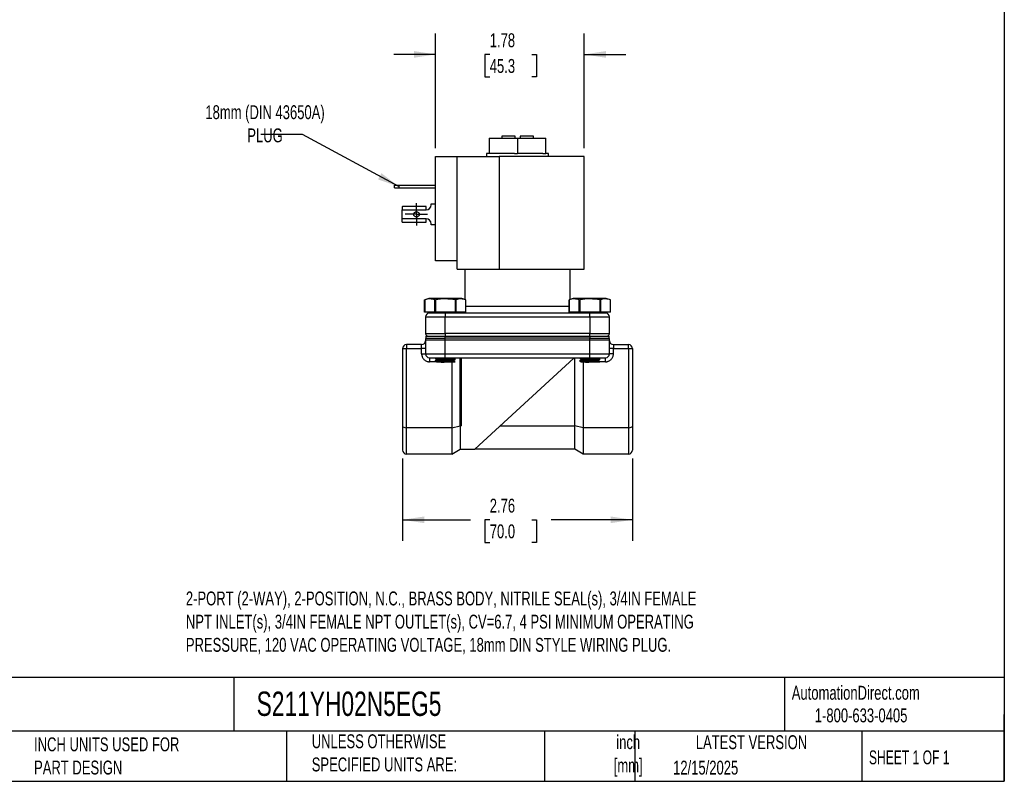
# Model space of a CAD drawing. Header units: inches. Extents: x 0.5 to 21.5, y 0.5 to 16.5.
# Tile 2 of 3: x 9.7 to 21.5, y 0.5 to 9.6. Entities that reach past the tile are written whole.
import ezdxf

# ---------------------------------------------------------------- set-up
doc = ezdxf.new("R2010")
doc.units = ezdxf.units.IN
doc.header["$LTSCALE"] = 2
doc.header["$MEASUREMENT"] = 0
doc.linetypes.add('SLD-Center', pattern=[0.75, 0.6, -0.05, 0.05, -0.05])
doc.linetypes.add('SLD-Solid', pattern=[0])
doc.layers.add('CENTER', color=40, linetype='SLD-Center')
doc.layers.add('DIMENSIONS', color=140, linetype='SLD-Solid', lineweight=25)
doc.layers.add('TEXT', color=140, linetype='SLD-Solid', lineweight=25)
doc.styles.add('SLDTEXTSTYLE0', font='TXT', dxfattribs={"width": 0.7})
doc.styles.add('SLDTEXTSTYLE1', font='TXT', dxfattribs={"width": 0.65})
doc.dimstyles.new('SLDDIMSTYLE1', dxfattribs={"dimtxt": 0.169922, "dimasz": 0.26, "dimexe": 0, "dimexo": 0.0625, "dimgap": 0.04248, "dimtad": 0, "dimtih": 1, "dimtoh": 1, "dimrnd": 1e-09, "dimzin": 12, "dimdsep": 46, "dimtxsty": 'SLDTEXTSTYLE0', "dimsah": 1, "dimcen": 0.09, "dimadec": 0, "dimazin": 3, "dimtfac": 1, "dimtofl": 0, "dimtmove": 0, "dimatfit": 3, "dimfxl": 0, "dimfrac": 2, "dimtolj": 1, "dimtzin": 12, "dimarcsym": 0})
doc.dimstyles.new('SLDDIMSTYLE3', dxfattribs={"dimtxt": 0.169922, "dimasz": 0.26, "dimexe": 0, "dimexo": 0.0625, "dimgap": 0.04248, "dimtad": 0, "dimtih": 1, "dimtoh": 1, "dimrnd": 1e-09, "dimzin": 12, "dimdsep": 46, "dimtxsty": 'SLDTEXTSTYLE0', "dimsah": 1, "dimcen": 0.09, "dimadec": 0, "dimazin": 3, "dimtfac": 1, "dimtmove": 0, "dimatfit": 0, "dimfxl": 0, "dimfrac": 2, "dimtolj": 1, "dimtzin": 12, "dimarcsym": 0})
doc.dimstyles.new('SLDDIMSTYLE4', dxfattribs={"dimtxt": 0.18, "dimasz": 0.26, "dimexe": 0, "dimexo": 0.0625, "dimgap": 0, "dimtad": 0, "dimtih": 1, "dimtoh": 1, "dimdec": 0, "dimrnd": 1e-09, "dimzin": 0, "dimdsep": 46, "dimtxsty": 'Standard', "dimsah": 1, "dimcen": 0.09, "dimadec": 0, "dimazin": 0, "dimtfac": 0.26, "dimtdec": 0, "dimtofl": 0, "dimtmove": 0, "dimatfit": 3, "dimfxl": 0, "dimfrac": 2, "dimtolj": 1, "dimtzin": 0, "dimarcsym": 0})

# ---------------------------------------------------------------- blocks, each defined once
blk = doc.blocks.new('_D_5')
at = {"layer": 'DIMENSIONS'}
for p, q in [((14.286, 4.368), (14.286, 3.383)), ((17.042, 4.368), (17.042, 3.383)), ((14.286, 3.633), (15.101, 3.633)), ((15.331, 3.633), (15.274, 3.633)), ((15.274, 3.633), (15.274, 3.363)), ((15.836, 3.633), (15.893, 3.633)), ((15.893, 3.633), (15.893, 3.363)), ((17.042, 3.633), (16.066, 3.633)), ((15.274, 3.363), (15.331, 3.363)), ((15.893, 3.363), (15.836, 3.363))]:
    blk.add_line(p, q, dxfattribs=at)
for points in [[(14.286, 3.633), (14.546, 3.593), (14.546, 3.673)], [(17.042, 3.633), (16.782, 3.673), (16.782, 3.593)]]:
    blk.add_solid(points, dxfattribs=at)
at = {"layer": 'DIMENSIONS', "char_height": 0.1667, "attachment_point": 1, "style": 'SLDTEXTSTYLE0'}
for s, insert in [('2.76', (15.331, 3.886)), ('70.0', (15.331, 3.578))]:
    blk.add_mtext(s, dxfattribs=dict(at, insert=insert))
blk = doc.blocks.new('_D_6')
at = {"layer": 'DIMENSIONS'}
for p, q in [((14.682, 8.084), (14.682, 9.459)), ((16.464, 8.084), (16.464, 9.459)), ((14.682, 9.209), (14.182, 9.209)), ((15.331, 9.209), (15.274, 9.209)), ((15.274, 9.209), (15.274, 8.939)), ((15.836, 9.209), (15.893, 9.209)), ((15.893, 9.209), (15.893, 8.939)), ((16.464, 9.209), (16.964, 9.209)), ((15.274, 8.939), (15.331, 8.939)), ((15.893, 8.939), (15.836, 8.939))]:
    blk.add_line(p, q, dxfattribs=at)
for points in [[(14.682, 9.209), (14.422, 9.249), (14.422, 9.169)], [(16.464, 9.209), (16.724, 9.169), (16.724, 9.249)]]:
    blk.add_solid(points, dxfattribs=at)
at = {"layer": 'DIMENSIONS', "char_height": 0.1667, "attachment_point": 1, "style": 'SLDTEXTSTYLE0'}
for s, insert in [('1.78', (15.331, 9.462)), ('45.3', (15.331, 9.154))]:
    blk.add_mtext(s, dxfattribs=dict(at, insert=insert))
blk = doc.blocks.new('SW_CENTERMARKSYMBOL_2')
at = {"layer": 'CENTER', "color": 0}
for p, q in [((0, 0.1), (0, 0.1335)), ((-0.1, 0), (-0.1335, 0)), ((0, 0), (-0.1, 0)), ((0, 0), (0, 0.1)), ((0, 0), (0, -0.1)), ((0, 0), (0.1, 0)), ((0.1, 0), (0.1335, 0)), ((0, -0.1), (0, -0.1335))]:
    blk.add_line(p, q, dxfattribs=at)

msp = doc.modelspace()

# ---------------------------------------------------------------- linework, layer by layer
for p, q in [((15.323, 8.207), (15.323, 8.021)), ((15.323, 8.207), (15.664, 8.207)), ((15.474, 8.23), (15.474, 8.207)), ((15.634, 8.23), (15.474, 8.23)), ((15.634, 8.207), (15.634, 8.23)), ((15.664, 8.207), (15.664, 8.021)), ((15.664, 8.207), (16.004, 8.207)), ((15.854, 8.23), (15.694, 8.23)), ((15.694, 8.23), (15.694, 8.207)), ((15.854, 8.207), (15.854, 8.23)), ((16.004, 8.021), (16.004, 8.207)), ((14.682, 6.734), (14.682, 7.984)), ((14.682, 7.984), (14.942, 7.984)), ((14.942, 6.734), (14.942, 7.984)), ((14.942, 7.984), (15.443, 7.984)), ((15.291, 8.021), (15.291, 7.984)), ((15.323, 8.021), (15.291, 8.021)), ((15.362, 8.021), (15.323, 8.021)), ((15.626, 8.021), (15.362, 8.021)), ((15.443, 7.984), (15.443, 6.634)), ((16.464, 7.984), (15.443, 7.984)), ((15.626, 8.021), (15.664, 8.021)), ((15.702, 8.021), (15.664, 8.021)), ((15.966, 8.021), (15.702, 8.021)), ((15.966, 8.021), (16.004, 8.021)), ((16.037, 8.021), (16.004, 8.021)), ((16.037, 7.984), (16.037, 8.021)), ((16.464, 6.634), (16.464, 7.984)), ((14.191, 7.611), (14.191, 7.643)), ((14.191, 7.643), (14.241, 7.643)), ((14.191, 7.611), (14.241, 7.611)), ((14.241, 7.643), (14.241, 7.611)), ((14.241, 7.643), (14.682, 7.643)), ((14.241, 7.611), (14.682, 7.611)), ((14.282, 7.384), (14.282, 7.346)), ((14.282, 7.239), (14.282, 7.346)), ((14.282, 7.346), (14.568, 7.346)), ((14.568, 7.387), (14.289, 7.387)), ((14.568, 7.346), (14.568, 7.387)), ((14.628, 7.406), (14.628, 7.418)), ((14.628, 7.418), (14.682, 7.418)), ((14.568, 7.239), (14.282, 7.239)), ((14.282, 7.201), (14.282, 7.239)), ((14.568, 7.198), (14.568, 7.239)), ((14.289, 7.198), (14.568, 7.198)), ((14.628, 7.168), (14.628, 7.179)), ((14.682, 7.168), (14.628, 7.168)), ((14.942, 6.734), (14.682, 6.734)), ((14.942, 6.634), (14.942, 6.734)), ((14.942, 6.634), (15.443, 6.634)), ((15.034, 6.634), (15.034, 6.272)), ((15.443, 6.634), (16.464, 6.634)), ((16.294, 6.272), (16.294, 6.634)), ((14.55, 6.121), (14.55, 6.268)), ((14.6, 6.286), (14.551, 6.268)), ((14.552, 6.268), (14.552, 6.121)), ((14.995, 6.286), (14.6, 6.286)), ((14.672, 6.121), (14.672, 6.268)), ((14.679, 6.268), (14.679, 6.121)), ((14.92, 6.121), (14.92, 6.268)), ((14.924, 6.268), (14.924, 6.121)), ((15.044, 6.268), (14.995, 6.286)), ((15.045, 6.268), (15.044, 6.268)), ((15.045, 6.121), (15.045, 6.268)), ((16.283, 6.121), (16.283, 6.268)), ((16.333, 6.286), (16.284, 6.268)), ((16.285, 6.268), (16.285, 6.121)), ((16.728, 6.286), (16.333, 6.286)), ((16.405, 6.121), (16.405, 6.268)), ((16.412, 6.268), (16.412, 6.121)), ((16.653, 6.121), (16.653, 6.268)), ((16.657, 6.268), (16.657, 6.121)), ((16.777, 6.268), (16.728, 6.286)), ((16.778, 6.268), (16.777, 6.268)), ((16.778, 6.121), (16.778, 6.268)), ((15.664, 6.187), (15.045, 6.187)), ((16.283, 6.187), (15.664, 6.187)), ((14.552, 6.121), (14.55, 6.121)), ((14.672, 6.121), (14.552, 6.121)), ((14.561, 6.064), (14.797, 6.064)), ((14.561, 6.064), (14.561, 5.866)), ((14.594, 6.121), (14.594, 6.111)), ((14.594, 6.111), (14.874, 6.111)), ((14.679, 6.121), (14.672, 6.121)), ((14.92, 6.121), (14.679, 6.121)), ((14.797, 6.111), (14.797, 6.064)), ((14.797, 6.064), (16.53, 6.064)), ((14.797, 5.866), (14.797, 6.064)), ((14.874, 6.111), (16.454, 6.111)), ((14.924, 6.121), (14.92, 6.121)), ((15.045, 6.121), (14.924, 6.121)), ((15.001, 6.111), (15.001, 6.121)), ((16.285, 6.121), (16.283, 6.121)), ((16.405, 6.121), (16.285, 6.121)), ((16.327, 6.121), (16.327, 6.111)), ((16.412, 6.121), (16.405, 6.121)), ((16.653, 6.121), (16.412, 6.121)), ((16.454, 6.111), (16.734, 6.111)), ((16.53, 6.064), (16.53, 6.111)), ((16.53, 6.064), (16.766, 6.064)), ((16.53, 6.064), (16.53, 5.866)), ((16.657, 6.121), (16.653, 6.121)), ((16.778, 6.121), (16.657, 6.121)), ((16.734, 6.111), (16.734, 6.121)), ((16.766, 5.866), (16.766, 6.064)), ((14.561, 5.866), (14.797, 5.866)), ((14.561, 5.791), (14.561, 5.621)), ((14.561, 5.791), (14.797, 5.791)), ((14.564, 5.835), (14.564, 5.81)), ((14.564, 5.835), (14.798, 5.835)), ((14.564, 5.81), (14.798, 5.81)), ((14.797, 5.866), (14.797, 5.835)), ((16.53, 5.866), (14.797, 5.866)), ((14.797, 5.791), (14.797, 5.81)), ((14.797, 5.791), (16.53, 5.791)), ((14.797, 5.621), (14.797, 5.791)), ((14.798, 5.81), (14.798, 5.835)), ((14.798, 5.835), (16.53, 5.835)), ((16.53, 5.81), (14.798, 5.81)), ((16.53, 5.835), (16.53, 5.866)), ((16.53, 5.866), (16.766, 5.866)), ((16.53, 5.835), (16.53, 5.81)), ((16.53, 5.835), (16.764, 5.835)), ((16.53, 5.791), (16.53, 5.81)), ((16.53, 5.81), (16.764, 5.81)), ((16.53, 5.621), (16.53, 5.791)), ((16.53, 5.791), (16.766, 5.791)), ((16.764, 5.81), (16.764, 5.835)), ((16.766, 5.621), (16.766, 5.791)), ((14.286, 5.685), (14.286, 4.755)), ((14.286, 5.685), (14.333, 5.685)), ((14.333, 5.732), (14.333, 5.685)), ((14.514, 5.732), (14.333, 5.732)), ((14.333, 4.736), (14.333, 5.685)), ((14.333, 5.685), (14.514, 5.685)), ((14.514, 5.685), (14.514, 5.732)), ((14.561, 5.685), (14.514, 5.685)), ((14.514, 5.621), (14.514, 5.685)), ((16.813, 5.685), (16.766, 5.685)), ((16.813, 5.732), (16.813, 5.685)), ((16.813, 5.732), (16.995, 5.732)), ((16.813, 5.621), (16.813, 5.685)), ((16.813, 5.685), (16.995, 5.685)), ((16.995, 5.685), (16.995, 5.732)), ((16.995, 5.685), (16.995, 4.736)), ((16.995, 5.685), (17.042, 5.685)), ((17.042, 5.685), (17.042, 4.755)), ((14.514, 5.621), (14.561, 5.621)), ((14.561, 5.621), (14.797, 5.621)), ((14.608, 5.574), (14.608, 5.527)), ((14.676, 5.574), (14.676, 5.571)), ((14.696, 5.559), (14.696, 5.551)), ((14.797, 5.574), (14.797, 5.621)), ((14.797, 5.621), (16.53, 5.621)), ((14.797, 5.574), (16.53, 5.574)), ((14.899, 5.568), (14.899, 5.574)), ((14.918, 5.553), (14.918, 5.557)), ((14.978, 4.76), (14.978, 5.574)), ((14.987, 5.574), (14.987, 4.76)), ((15.153, 4.48), (16.341, 5.569)), ((16.341, 5.574), (16.341, 5.569)), ((16.35, 4.76), (16.35, 5.574)), ((16.409, 5.574), (16.409, 5.571)), ((16.429, 5.559), (16.429, 5.551)), ((16.53, 5.574), (16.53, 5.621)), ((16.53, 5.621), (16.766, 5.621)), ((16.632, 5.568), (16.632, 5.574)), ((16.651, 5.553), (16.651, 5.557)), ((16.719, 5.527), (16.719, 5.574)), ((16.813, 5.621), (16.766, 5.621)), ((14.69, 5.527), (14.608, 5.527)), ((14.676, 5.539), (14.676, 5.535)), ((14.696, 5.524), (14.696, 5.521)), ((14.876, 5.521), (14.876, 4.736)), ((14.899, 5.533), (14.899, 5.541)), ((14.918, 5.521), (14.917, 5.521)), ((14.918, 5.522), (14.918, 5.522)), ((14.918, 5.521), (14.918, 5.521)), ((16.409, 5.539), (16.409, 5.535)), ((16.429, 5.524), (16.429, 5.521)), ((16.452, 5.521), (16.452, 4.736)), ((16.632, 5.533), (16.632, 5.541)), ((16.719, 5.527), (16.643, 5.527)), ((16.651, 5.521), (16.65, 5.521)), ((16.651, 5.522), (16.651, 5.522)), ((16.651, 5.521), (16.651, 5.521)), ((14.286, 4.755), (14.286, 4.468)), ((14.876, 4.736), (14.333, 4.736)), ((14.333, 4.421), (14.333, 4.736)), ((14.876, 4.736), (14.978, 4.76)), ((14.876, 4.736), (14.876, 4.421)), ((14.978, 4.76), (14.978, 4.75)), ((14.987, 4.76), (14.978, 4.76)), ((14.978, 4.75), (14.978, 4.48)), ((15.459, 4.76), (16.35, 4.76)), ((16.452, 4.736), (16.35, 4.76)), ((16.35, 4.48), (16.35, 4.76)), ((16.995, 4.736), (16.452, 4.736)), ((16.452, 4.736), (16.452, 4.421)), ((16.995, 4.736), (16.995, 4.421)), ((17.042, 4.755), (17.042, 4.468)), ((14.876, 4.421), (14.333, 4.421)), ((14.876, 4.421), (14.978, 4.48)), ((14.978, 4.48), (15.153, 4.48)), ((16.35, 4.48), (15.153, 4.48)), ((16.452, 4.421), (16.35, 4.48)), ((16.995, 4.421), (16.452, 4.421))]:
    msp.add_line(p, q)
msp.add_circle((14.452, 7.293), 0.0335)
for centre, radius, start, end in [((14.568, 7.406), 0.06, 270, 0), ((14.568, 7.179), 0.06, 0, 90), ((14.608, 6.064), 0.047, 90, 180), ((16.719, 6.064), 0.047, 0, 90), ((14.592, 5.866), 0.031, 180, 270), ((14.608, 5.791), 0.047, 156.1555, 180), ((16.735, 5.866), 0.031, 270, 0), ((16.719, 5.791), 0.047, 0, 23.8445), ((14.333, 5.685), 0.047, 90, 180), ((14.514, 5.779), 0.047, 270, 0), ((16.813, 5.779), 0.047, 180, 270), ((16.995, 5.685), 0.047, 0, 90), ((14.608, 5.621), 0.047, 180, 270), ((16.719, 5.621), 0.047, 270, 0), ((15.664, 4.189), 0.886, 139.8648, 140.7386), ((14.333, 4.468), 0.047, 180, 270), ((16.995, 4.468), 0.047, 270, 0)]:
    msp.add_arc(centre, radius, start, end)
for centre, major_axis, ratio, start_param, end_param in [((14.289, 7.346), (0, 0.041), 0.506667, 0, 0.374289), ((14.289, 7.239), (0, 0.041), 0.506667, 2.767303, 3.141593), ((14.333, 4.755), (0.047, 0), 0.414214, 3.141593, 4.712389), ((16.995, 4.755), (0.047, 0), 0.414214, 4.712389, 6.283185)]:
    msp.add_ellipse(centre, major_axis=major_axis, ratio=ratio, start_param=start_param, end_param=end_param)
for points in [[(14.55, 6.268), (14.551, 6.268), (14.551, 6.268), (14.552, 6.268)], [(14.672, 6.268), (14.674, 6.268), (14.677, 6.268), (14.679, 6.268)], [(14.92, 6.268), (14.921, 6.268), (14.923, 6.268), (14.924, 6.268)], [(16.283, 6.268), (16.284, 6.268), (16.284, 6.268), (16.285, 6.268)], [(16.405, 6.268), (16.407, 6.268), (16.41, 6.268), (16.412, 6.268)], [(16.653, 6.268), (16.654, 6.268), (16.656, 6.268), (16.657, 6.268)], [(14.608, 5.574), (14.608, 5.574), (14.693, 5.574), (14.797, 5.574)], [(16.53, 5.574), (16.635, 5.574), (16.719, 5.574), (16.719, 5.574)]]:
    msp.add_open_spline(points, degree=3)
for points, knots in [([(14.672, 6.268), (14.652, 6.275), (14.632, 6.279), (14.592, 6.28), (14.572, 6.275), (14.552, 6.268)], [0, 0, 0, 0, 0.5, 0.5, 1, 1, 1, 1]), ([(14.92, 6.268), (14.88, 6.275), (14.84, 6.279), (14.759, 6.28), (14.719, 6.275), (14.679, 6.268)], [0, 0, 0, 0, 0.5, 0.5, 1, 1, 1, 1]), ([(15.045, 6.268), (15.025, 6.275), (15.005, 6.279), (14.964, 6.28), (14.944, 6.275), (14.924, 6.268)], [0, 0, 0, 0, 0.5, 0.5, 1, 1, 1, 1]), ([(16.405, 6.268), (16.385, 6.275), (16.365, 6.279), (16.325, 6.28), (16.305, 6.275), (16.285, 6.268)], [0, 0, 0, 0, 0.5, 0.5, 1, 1, 1, 1]), ([(16.653, 6.268), (16.613, 6.275), (16.573, 6.279), (16.492, 6.28), (16.452, 6.275), (16.412, 6.268)], [0, 0, 0, 0, 0.5, 0.5, 1, 1, 1, 1]), ([(16.778, 6.268), (16.758, 6.275), (16.738, 6.279), (16.697, 6.28), (16.677, 6.275), (16.657, 6.268)], [0, 0, 0, 0, 0.5, 0.5, 1, 1, 1, 1]), ([(14.514, 5.621), (14.514, 5.619), (14.514, 5.615), (14.515, 5.609), (14.516, 5.603), (14.517, 5.597), (14.519, 5.592), (14.522, 5.582), (14.529, 5.569), (14.541, 5.554), (14.556, 5.542), (14.571, 5.534), (14.585, 5.529), (14.597, 5.527), (14.604, 5.527), (14.608, 5.527)], [0, 0, 0, 0, 0.04028, 0.080249, 0.120065, 0.159889, 0.199881, 0.2402, 0.370057, 0.500058, 0.629915, 0.759916, 0.840127, 0.919727, 1, 1, 1, 1]), ([(14.677, 5.57), (14.68, 5.568), (14.686, 5.565), (14.693, 5.561), (14.696, 5.559)], [0, 0, 0, 0, 0.510725, 1, 1, 1, 1]), ([(14.678, 5.535), (14.678, 5.535), (14.676, 5.536), (14.687, 5.537), (14.711, 5.539), (14.745, 5.541), (14.776, 5.543), (14.807, 5.544), (14.838, 5.546), (14.875, 5.548), (14.902, 5.549), (14.917, 5.551), (14.917, 5.552), (14.917, 5.553)], [0, 0, 0, 0, 0.037421, 0.144903, 0.252399, 0.359882, 0.467365, 0.5, 0.607472, 0.714942, 0.822438, 0.92992, 1, 1, 1, 1]), ([(14.696, 5.551), (14.693, 5.549), (14.686, 5.545), (14.68, 5.542), (14.677, 5.54)], [0, 0, 0, 0, 0.499896, 1, 1, 1, 1]), ([(14.917, 5.557), (14.917, 5.557), (14.919, 5.556), (14.908, 5.555), (14.884, 5.553), (14.85, 5.551), (14.819, 5.549), (14.788, 5.548), (14.757, 5.546), (14.72, 5.544), (14.693, 5.543), (14.678, 5.541), (14.678, 5.54), (14.678, 5.539)], [0, 0, 0, 0, 0.037421, 0.144903, 0.252399, 0.359882, 0.467365, 0.5, 0.607472, 0.714942, 0.822438, 0.92992, 1, 1, 1, 1]), ([(14.697, 5.559), (14.696, 5.56), (14.695, 5.56), (14.703, 5.562), (14.719, 5.563), (14.743, 5.565), (14.771, 5.567), (14.802, 5.569), (14.832, 5.57), (14.859, 5.572), (14.874, 5.573), (14.88, 5.574), (14.88, 5.574)], [0, 0, 0, 0, 0.042792, 0.162604, 0.282081, 0.399852, 0.520186, 0.638228, 0.757367, 0.877396, 0.994887, 1, 1, 1, 1]), ([(14.696, 5.551), (14.696, 5.551), (14.696, 5.552), (14.703, 5.553), (14.719, 5.555), (14.743, 5.556), (14.771, 5.558), (14.802, 5.56), (14.832, 5.561), (14.859, 5.563), (14.881, 5.565), (14.895, 5.567), (14.9, 5.568), (14.899, 5.568), (14.899, 5.568)], [0, 0, 0, 0, 0.005349, 0.104617, 0.203608, 0.301184, 0.400885, 0.498687, 0.597397, 0.696845, 0.79419, 0.893723, 0.992243, 1, 1, 1, 1]), ([(14.918, 5.558), (14.915, 5.559), (14.908, 5.563), (14.902, 5.567), (14.899, 5.569)], [0, 0, 0, 0, 0.511919, 1, 1, 1, 1]), ([(14.899, 5.541), (14.902, 5.543), (14.908, 5.547), (14.915, 5.55), (14.918, 5.552)], [0, 0, 0, 0, 0.499878, 1, 1, 1, 1]), ([(16.411, 5.571), (16.411, 5.571), (16.409, 5.572), (16.417, 5.573), (16.426, 5.574), (16.428, 5.574)], [0, 0, 0, 0, 0.211507, 0.819013, 1, 1, 1, 1]), ([(16.41, 5.57), (16.413, 5.568), (16.419, 5.565), (16.426, 5.561), (16.429, 5.559)], [0, 0, 0, 0, 0.510725, 1, 1, 1, 1]), ([(16.411, 5.535), (16.411, 5.535), (16.409, 5.536), (16.42, 5.537), (16.444, 5.539), (16.478, 5.541), (16.509, 5.543), (16.54, 5.544), (16.571, 5.546), (16.608, 5.548), (16.635, 5.549), (16.65, 5.551), (16.65, 5.552), (16.65, 5.553)], [0, 0, 0, 0, 0.0374207, 0.1449031, 0.2523992, 0.3598821, 0.4673646, 0.5000005, 0.6074716, 0.7149419, 0.8224378, 0.92992, 1, 1, 1, 1]), ([(16.429, 5.551), (16.426, 5.549), (16.419, 5.545), (16.413, 5.542), (16.41, 5.54)], [0, 0, 0, 0, 0.499896, 1, 1, 1, 1]), ([(16.65, 5.557), (16.65, 5.557), (16.652, 5.556), (16.641, 5.555), (16.617, 5.553), (16.583, 5.551), (16.552, 5.549), (16.521, 5.548), (16.49, 5.546), (16.453, 5.544), (16.426, 5.543), (16.411, 5.541), (16.411, 5.54), (16.411, 5.539)], [0, 0, 0, 0, 0.037421, 0.144903, 0.252399, 0.359882, 0.467365, 0.5, 0.607472, 0.714942, 0.822438, 0.92992, 1, 1, 1, 1]), ([(16.43, 5.559), (16.429, 5.56), (16.428, 5.56), (16.436, 5.562), (16.452, 5.563), (16.476, 5.565), (16.504, 5.567), (16.535, 5.569), (16.565, 5.57), (16.592, 5.572), (16.607, 5.573), (16.613, 5.574), (16.613, 5.574)], [0, 0, 0, 0, 0.0427916, 0.1626036, 0.2820813, 0.3998519, 0.520186, 0.6382284, 0.7573671, 0.877396, 0.9948867, 1, 1, 1, 1]), ([(16.429, 5.551), (16.429, 5.551), (16.429, 5.552), (16.436, 5.553), (16.452, 5.555), (16.476, 5.556), (16.504, 5.558), (16.535, 5.56), (16.565, 5.561), (16.592, 5.563), (16.614, 5.565), (16.628, 5.567), (16.633, 5.568), (16.632, 5.568), (16.632, 5.568)], [0, 0, 0, 0, 0.005349, 0.104617, 0.203608, 0.301184, 0.400885, 0.498687, 0.597397, 0.696845, 0.79419, 0.893723, 0.992243, 1, 1, 1, 1]), ([(16.651, 5.558), (16.648, 5.559), (16.641, 5.563), (16.635, 5.567), (16.632, 5.569)], [0, 0, 0, 0, 0.511919, 1, 1, 1, 1]), ([(16.632, 5.541), (16.635, 5.543), (16.641, 5.547), (16.648, 5.55), (16.651, 5.552)], [0, 0, 0, 0, 0.499878, 1, 1, 1, 1]), ([(16.719, 5.527), (16.721, 5.527), (16.725, 5.527), (16.731, 5.527), (16.737, 5.528), (16.743, 5.53), (16.748, 5.531), (16.758, 5.535), (16.771, 5.542), (16.786, 5.554), (16.799, 5.569), (16.806, 5.584), (16.811, 5.597), (16.813, 5.609), (16.813, 5.617), (16.813, 5.621)], [0, 0, 0, 0, 0.04028, 0.080249, 0.120065, 0.159889, 0.199881, 0.2402, 0.370057, 0.500058, 0.629915, 0.759916, 0.840127, 0.919727, 1, 1, 1, 1]), ([(14.677, 5.534), (14.68, 5.533), (14.686, 5.529), (14.693, 5.525), (14.696, 5.523)], [0, 0, 0, 0, 0.51144, 1, 1, 1, 1]), ([(14.697, 5.524), (14.696, 5.524), (14.695, 5.525), (14.702, 5.526), (14.717, 5.528), (14.74, 5.529), (14.768, 5.531), (14.799, 5.533), (14.829, 5.534), (14.857, 5.536), (14.879, 5.538), (14.894, 5.539), (14.897, 5.541), (14.898, 5.541)], [0, 0, 0, 0, 0.025432, 0.124608, 0.223967, 0.321525, 0.421312, 0.519545, 0.618062, 0.717776, 0.815267, 0.914782, 1, 1, 1, 1]), ([(14.747, 5.521), (14.742, 5.521), (14.728, 5.521), (14.709, 5.521), (14.697, 5.521), (14.697, 5.521), (14.697, 5.521)], [0, 0, 0, 0, 0.16786, 0.487508, 0.807156, 1, 1, 1, 1]), ([(14.747, 5.521), (14.755, 5.521), (14.772, 5.522), (14.8, 5.524), (14.829, 5.525), (14.857, 5.527), (14.879, 5.529), (14.894, 5.531), (14.9, 5.532), (14.899, 5.533), (14.898, 5.533)], [0, 0, 0, 0, 0.127643, 0.252916, 0.396627, 0.542085, 0.6843, 0.829467, 0.973826, 1, 1, 1, 1]), ([(14.917, 5.521), (14.915, 5.521), (14.913, 5.521), (14.905, 5.521), (14.9, 5.521), (14.889, 5.521), (14.882, 5.521), (14.868, 5.521), (14.86, 5.521), (14.843, 5.521), (14.834, 5.521), (14.816, 5.521), (14.807, 5.521), (14.789, 5.521), (14.78, 5.521), (14.763, 5.521), (14.755, 5.521), (14.747, 5.521)], [0, 0, 0, 0, 0.125, 0.125, 0.25, 0.25, 0.375, 0.375, 0.5, 0.5, 0.625, 0.625, 0.75, 0.75, 0.875, 0.875, 1, 1, 1, 1]), ([(14.918, 5.522), (14.915, 5.524), (14.908, 5.527), (14.902, 5.531), (14.899, 5.533)], [0, 0, 0, 0, 0.512713, 1, 1, 1, 1]), ([(16.41, 5.534), (16.413, 5.533), (16.419, 5.529), (16.426, 5.525), (16.429, 5.523)], [0, 0, 0, 0, 0.51144, 1, 1, 1, 1]), ([(16.43, 5.524), (16.429, 5.524), (16.428, 5.525), (16.435, 5.526), (16.45, 5.528), (16.473, 5.529), (16.501, 5.531), (16.532, 5.533), (16.562, 5.534), (16.59, 5.536), (16.612, 5.538), (16.627, 5.539), (16.63, 5.541), (16.631, 5.541)], [0, 0, 0, 0, 0.025432, 0.124608, 0.223967, 0.321525, 0.421312, 0.519545, 0.618062, 0.717776, 0.815267, 0.914782, 1, 1, 1, 1]), ([(16.48, 5.521), (16.475, 5.521), (16.461, 5.521), (16.442, 5.521), (16.43, 5.521), (16.43, 5.521), (16.43, 5.521)], [0, 0, 0, 0, 0.16786, 0.487508, 0.807156, 1, 1, 1, 1]), ([(16.48, 5.521), (16.488, 5.521), (16.505, 5.522), (16.533, 5.524), (16.562, 5.525), (16.59, 5.527), (16.612, 5.529), (16.627, 5.531), (16.633, 5.532), (16.632, 5.533), (16.631, 5.533)], [0, 0, 0, 0, 0.1276427, 0.2529163, 0.3966271, 0.5420854, 0.6842997, 0.829467, 0.9738258, 1, 1, 1, 1]), ([(16.65, 5.521), (16.648, 5.521), (16.646, 5.521), (16.638, 5.521), (16.633, 5.521), (16.622, 5.521), (16.615, 5.521), (16.601, 5.521), (16.593, 5.521), (16.576, 5.521), (16.567, 5.521), (16.549, 5.521), (16.54, 5.521), (16.522, 5.521), (16.513, 5.521), (16.496, 5.521), (16.488, 5.521), (16.48, 5.521)], [0, 0, 0, 0, 0.125, 0.125, 0.25, 0.25, 0.375, 0.375, 0.5, 0.5, 0.625, 0.625, 0.75, 0.75, 0.875, 0.875, 1, 1, 1, 1]), ([(16.651, 5.522), (16.648, 5.524), (16.641, 5.527), (16.635, 5.531), (16.632, 5.533)], [0, 0, 0, 0, 0.512713, 1, 1, 1, 1])]:
    msp.add_open_spline(points, degree=3, knots=knots)
at = {"layer": 'TEXT'}
for p, q in [((21.5, 16.5), (21.5, 0.5)), ((21.5, 1.742), (0.5, 1.742)), ((12.264, 1.742), (12.264, 1.1)), ((18.864, 1.742), (18.864, 1.1)), ((21.5, 0.5), (21.5, 1.3)), ((21.5, 1.1), (0.5, 1.1)), ((12.896, 1.1), (12.896, 0.5)), ((15.986, 1.1), (15.986, 0.5)), ((17.072, 1.1), (17.072, 0.5)), ((19.791, 1.1), (19.791, 0.5)), ((0.5, 0.5), (21.5, 0.5))]:
    msp.add_line(p, q, dxfattribs=at)

# ---------------------------------------------------------------- block references
at = {"layer": 'CENTER'}
msp.add_blockref('SW_CENTERMARKSYMBOL_2', (14.452, 7.293), dxfattribs=at)

# ---------------------------------------------------------------- texts
at = {"layer": 'TEXT'}
for s, insert, char_height, attachment_point, style in [('18mm (DIN 43650A) ^JPLUG', (12.637, 8.6), 0.16667, 2, 'SLDTEXTSTYLE0'), ('2-PORT (2-WAY), 2-POSITION, N.C., BRASS BODY, NITRILE SEAL(s), 3/4IN FEMALE ^JNPT INLET(s), 3/4IN FEMALE NPT OUTLET(s), CV=6.7, 4 PSI MINIMUM OPERATING ^JPRESSURE, 120 VAC OPERATING VOLTAGE, 18mm DIN STYLE WIRING PLUG.', (11.688, 2.774), 0.166667, 1, 'SLDTEXTSTYLE0'), ('AutomationDirect.com', (18.952, 1.644), 0.16667, 1, 'SLDTEXTSTYLE0'), ('S211YH02N5EG5', (12.536, 1.575), 0.29167, 1, 'SLDTEXTSTYLE0'), ('1-800-633-0405', (19.228, 1.373), 0.16667, 1, 'SLDTEXTSTYLE0'), ('UNLESS OTHERWISE ^JSPECIFIED UNITS ARE:', (13.197, 1.063), 0.16667, 1, 'SLDTEXTSTYLE0'), ('inch^J[mm]', (16.991, 1.052), 0.1667, 2, 'SLDTEXTSTYLE0'), ('INCH UNITS USED FOR ^JPART DESIGN', (9.868, 1.026), 0.16667, 1, 'SLDTEXTSTYLE0'), ('LATEST VERSION', (18.469, 1.052), 0.16667, 2, 'SLDTEXTSTYLE0'), ('SHEET 1 OF 1', (19.877, 0.87), 0.16667, 1, 'SLDTEXTSTYLE1'), ('12/15/2025', (17.529, 0.747), 0.1667, 1, 'SLDTEXTSTYLE0')]:
    msp.add_mtext(s, dxfattribs=dict(at, insert=insert, char_height=char_height, attachment_point=attachment_point, style=style))

# ---------------------------------------------------------------- dimensions: what is measured, and where the dimension line sits
at = {"layer": 'DIMENSIONS'}
dim = msp.add_linear_dim(base=(14.682, 9.209), p1=(16.464, 7.984), p2=(14.682, 7.984), angle=0, dimstyle='SLDDIMSTYLE3', dxfattribs=at)
dim.commit()
dim.dimension.update_dxf_attribs({"geometry": '_D_6', "text_midpoint": (15.583, 9.209), "dimtype": 160})
dim = msp.add_linear_dim(base=(17.042, 3.633), p1=(14.286, 4.468), p2=(17.042, 4.468), dimstyle='SLDDIMSTYLE1', dxfattribs=at)
dim.commit()
dim.dimension.update_dxf_attribs({"geometry": '_D_5', "text_midpoint": (15.583, 3.633), "dimtype": 160})

# ---------------------------------------------------------------- leaders
at = {"layer": 'TEXT'}
msp.add_leader([(14.241, 7.625), (13.085, 8.249), (12.585, 8.249)], dimstyle='SLDDIMSTYLE4', dxfattribs=at)

doc.saveas('drawing.dxf')
